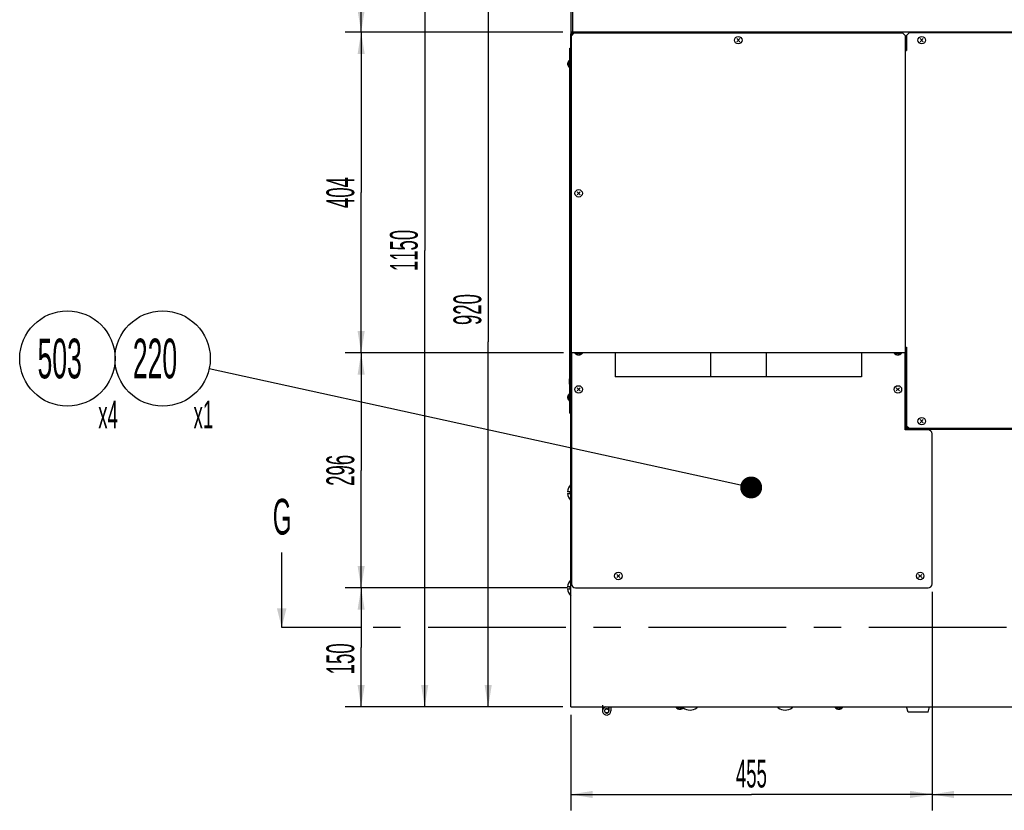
# Model space of a CAD drawing. Header units: millimetres. Extents: x 0 to 12585, y -1 to 8895.
# Tile 36 of 52: x 3121 to 4981, y 5209 to 6703. Entities that reach past the tile are written whole.
import ezdxf

# ---------------------------------------------------------------- set-up
doc = ezdxf.new("R2010")
doc.units = ezdxf.units.MM
doc.header["$LTSCALE"] = 693.825
doc.linetypes.add('CENTER', pattern=[0.6, 0.375, -0.075, 0.075, -0.075])
doc.layers.get('0').update_dxf_attribs({"linetype": 'CONTINUOUS'})
for name, color, linetype in [('02___PRT_ALL_AXES', 7, 'CONTINUOUS'), ('7_ALL_FEATURES', 7, 'CONTINUOUS'), ('ALL_AXIS', 7, 'CONTINUOUS'), ('ALL_COSM_SKETCH', 7, 'CONTINUOUS'), ('DEFAULT_1', 7, 'CENTER')]:
    doc.layers.add(name, color=color, linetype=linetype)
doc.styles.get("Standard").update_dxf_attribs({"font": 'txt', "width": 0.5})
doc.dimstyles.new('DIMSTYLE_1', dxfattribs={"dimtxt": 52.5, "dimasz": 41.4, "dimexe": 2, "dimexo": 1, "dimgap": 0.875, "dimtad": 1, "dimdec": 3, "dimlfac": 0.666667, "dimdsep": 46, "dimtxsty": 'Standard', "dimblk": '_FILLED', "dimblk1": '_FILLED', "dimblk2": '_FILLED', "dimcen": 0.09, "dimadec": 3, "dimazin": 2, "dimtp": 1.2, "dimtm": 1.2, "dimtfac": 1, "dimtdec": 3, "dimtofl": 0, "dimtmove": 0, "dimatfit": 3, "dimldrblk": '_FILLED', "dimfxl": 0, "dimtolj": 1, "dimarcsym": 0})
doc.dimstyles.new('DIMSTYLE_5', dxfattribs={"dimtxt": 52.5, "dimasz": 41.4, "dimexe": 2, "dimexo": 1, "dimgap": 0.875, "dimtad": 1, "dimdec": 3, "dimlfac": 0.666667, "dimdsep": 46, "dimtxsty": 'Standard', "dimblk": '_FILLED', "dimblk1": '_FILLED', "dimblk2": '_FILLED', "dimcen": 0.09, "dimadec": 3, "dimazin": 2, "dimtp": 0.8, "dimtm": 0.8, "dimtfac": 1, "dimtdec": 3, "dimtofl": 0, "dimtmove": 0, "dimatfit": 3, "dimldrblk": '_FILLED', "dimfxl": 0, "dimtolj": 1, "dimarcsym": 0})
doc.dimstyles.new('DIMSTYLE_6', dxfattribs={"dimtxt": 52.5, "dimasz": 41.4, "dimexe": 2, "dimexo": 1, "dimgap": 0.875, "dimtad": 1, "dimdec": 3, "dimlfac": 0.666667, "dimdsep": 46, "dimtxsty": 'Standard', "dimblk": '_FILLED', "dimblk1": '_FILLED', "dimblk2": '_FILLED', "dimcen": 0.09, "dimadec": 3, "dimazin": 2, "dimtp": 0.5, "dimtm": 0.5, "dimtfac": 1, "dimtdec": 3, "dimtofl": 0, "dimtmove": 0, "dimatfit": 3, "dimldrblk": '_FILLED', "dimfxl": 0, "dimtolj": 1, "dimarcsym": 0})
doc.dimstyles.get("Standard").update_dxf_attribs({"dimtxt": 52.5, "dimasz": 41.4, "dimexe": 2, "dimexo": 1, "dimtad": 1, "dimdec": 3, "dimdsep": 46, "dimtxsty": 'Standard', "dimblk": '_FILLED', "dimblk1": '_FILLED', "dimblk2": '_FILLED', "dimcen": 0.09, "dimadec": 3, "dimazin": 2, "dimtol": 1, "dimtp": 0.05, "dimtm": 0.05, "dimtfac": 1, "dimtdec": 3, "dimtofl": 0, "dimtmove": 0, "dimatfit": 3, "dimldrblk": '_FILLED', "dimfxl": 0, "dimtolj": 1, "dimarcsym": 0})

# ---------------------------------------------------------------- blocks, each defined once
blk = doc.blocks.new('_FILLED')
at = {"color": 0, "linetype": 'ByBlock'}
blk.add_solid([(0, 0), (-1, 0.163), (-1, -0.163)], dxfattribs=at)
blk = doc.blocks.new('*D79')
at = {"color": 2, "linetype": 'Continuous'}
for p, q in [((4163.8, 6784.7), (3976.4, 6784.7)), ((4006.4, 6784.7), (4006.4, 6094.7)), ((4006.4, 5404.7), (4006.4, 6094.7)), ((4147.3, 5404.7), (3976.4, 5404.7))]:
    blk.add_line(p, q, dxfattribs=at)
at = {"color": 2, "linetype": 'Continuous', "xscale": 41.4, "yscale": 41.4, "zscale": 41.4}
for p, rotation in [((4006.4, 6784.7), 90), ((4006.4, 5404.7), 270)]:
    blk.add_blockref('_FILLED', p, dxfattribs=dict(at, rotation=rotation))
at = {"color": 2, "linetype": 'Continuous', "insert": (3940.8, 6155.6), "char_height": 52.5, "width": 78.75, "attachment_point": 2, "rotation": 90, "line_spacing_factor": 0.9}
blk.add_mtext('920', dxfattribs=at)
blk = doc.blocks.new('*D81')
at = {"color": 2, "linetype": 'Continuous'}
for p, q in [((4342.3, 7129.7), (3856.4, 7129.7)), ((3886.4, 7129.7), (3886.4, 6267.2)), ((3886.4, 5404.7), (3886.4, 6267.2)), ((4147.3, 5404.7), (3856.4, 5404.7))]:
    blk.add_line(p, q, dxfattribs=at)
at = {"color": 2, "linetype": 'Continuous', "xscale": 41.4, "yscale": 41.4, "zscale": 41.4}
for p, rotation in [((3886.4, 7129.7), 90), ((3886.4, 5404.7), 270)]:
    blk.add_blockref('_FILLED', p, dxfattribs=dict(at, rotation=rotation))
at = {"color": 2, "linetype": 'Continuous', "insert": (3820.8, 6267.2), "char_height": 52.5, "width": 105, "attachment_point": 2, "rotation": 90, "line_spacing_factor": 0.9}
blk.add_mtext('1150', dxfattribs=at)
blk = doc.blocks.new('*D82')
at = {"color": 2, "linetype": 'Continuous'}
for p, q in [((4150.3, 7221.5), (3736.4, 7221.5)), ((3766.4, 7221.5), (3766.4, 6950.6)), ((3766.4, 6679.7), (3766.4, 6950.6)), ((4147.3, 6679.7), (3736.4, 6679.7))]:
    blk.add_line(p, q, dxfattribs=at)
at = {"color": 2, "linetype": 'Continuous', "xscale": 41.4, "yscale": 41.4, "zscale": 41.4}
for p, rotation in [((3766.4, 7221.5), 90), ((3766.4, 6679.7), 270)]:
    blk.add_blockref('_FILLED', p, dxfattribs=dict(at, rotation=rotation))
at = {"color": 2, "linetype": 'Continuous', "insert": (3700.8, 6950.6), "char_height": 52.5, "width": 131.25, "attachment_point": 2, "rotation": 90, "line_spacing_factor": 0.9}
blk.add_mtext('361.2', dxfattribs=at)
blk = doc.blocks.new('*D83')
at = {"color": 2, "linetype": 'Continuous'}
for p, q in [((4147.3, 6679.7), (3736.4, 6679.7)), ((3766.4, 6679.7), (3766.4, 6376.7)), ((3766.4, 6073.7), (3766.4, 6376.7)), ((4148.8, 6073.7), (3736.4, 6073.7))]:
    blk.add_line(p, q, dxfattribs=at)
at = {"color": 2, "linetype": 'Continuous', "xscale": 41.4, "yscale": 41.4, "zscale": 41.4}
for p, rotation in [((3766.4, 6679.7), 90), ((3766.4, 6073.7), 270)]:
    blk.add_blockref('_FILLED', p, dxfattribs=dict(at, rotation=rotation))
at = {"color": 2, "linetype": 'Continuous', "insert": (3700.8, 6376.7), "char_height": 52.5, "width": 78.75, "attachment_point": 2, "rotation": 90, "line_spacing_factor": 0.9}
blk.add_mtext('404', dxfattribs=at)
blk = doc.blocks.new('*D84')
at = {"color": 2, "linetype": 'Continuous'}
for p, q in [((4148.8, 6073.7), (3736.4, 6073.7)), ((3766.4, 6073.7), (3766.4, 5851.7)), ((3766.4, 5629.7), (3766.4, 5851.7)), ((4156.3, 5629.7), (3736.4, 5629.7))]:
    blk.add_line(p, q, dxfattribs=at)
at = {"color": 2, "linetype": 'Continuous', "xscale": 41.4, "yscale": 41.4, "zscale": 41.4}
for p, rotation in [((3766.4, 6073.7), 90), ((3766.4, 5629.7), 270)]:
    blk.add_blockref('_FILLED', p, dxfattribs=dict(at, rotation=rotation))
at = {"color": 2, "linetype": 'Continuous', "insert": (3700.8, 5851.7), "char_height": 52.5, "width": 78.75, "attachment_point": 2, "rotation": 90, "line_spacing_factor": 0.9}
blk.add_mtext('296', dxfattribs=at)
blk = doc.blocks.new('*D85')
at = {"color": 2, "linetype": 'Continuous'}
for p, q in [((4156.3, 5629.7), (3736.4, 5629.7)), ((3766.4, 5629.7), (3766.4, 5517.2)), ((3766.4, 5404.7), (3766.4, 5517.2)), ((4147.3, 5404.7), (3736.4, 5404.7))]:
    blk.add_line(p, q, dxfattribs=at)
at = {"color": 2, "linetype": 'Continuous', "xscale": 41.4, "yscale": 41.4, "zscale": 41.4}
for p, rotation in [((3766.4, 5629.7), 90), ((3766.4, 5404.7), 270)]:
    blk.add_blockref('_FILLED', p, dxfattribs=dict(at, rotation=rotation))
at = {"color": 2, "linetype": 'Continuous', "insert": (3700.8, 5495.6), "char_height": 52.5, "width": 78.75, "attachment_point": 2, "rotation": 90, "line_spacing_factor": 0.9}
blk.add_mtext('150', dxfattribs=at)
blk = doc.blocks.new('*D86')
at = {"color": 2, "linetype": 'Continuous'}
for p, q in [((4844.8, 5622.2), (4844.8, 5209.3)), ((4162.3, 5389.7), (4162.3, 5209.3)), ((4162.3, 5239.3), (4503.6, 5239.3)), ((4844.8, 5239.3), (4503.6, 5239.3))]:
    blk.add_line(p, q, dxfattribs=at)
at = {"color": 2, "linetype": 'Continuous', "xscale": 41.4, "yscale": 41.4, "zscale": 41.4, "rotation": 180}
blk.add_blockref('_FILLED', (4162.3, 5239.3), dxfattribs=at)
at = {"color": 2, "linetype": 'Continuous', "xscale": 41.4, "yscale": 41.4, "zscale": 41.4}
blk.add_blockref('_FILLED', (4844.8, 5239.3), dxfattribs=at)
at = {"color": 2, "linetype": 'Continuous', "insert": (4503.6, 5305), "char_height": 52.5, "width": 78.75, "attachment_point": 2, "line_spacing_factor": 0.9}
blk.add_mtext('455', dxfattribs=at)
blk = doc.blocks.new('*D87')
at = {"color": 2, "linetype": 'Continuous'}
for p, q in [((4844.8, 5622.2), (4844.8, 5209.3)), ((5662.3, 5389.7), (5662.3, 5209.3)), ((4844.8, 5239.3), (5253.6, 5239.3)), ((5662.3, 5239.3), (5253.6, 5239.3))]:
    blk.add_line(p, q, dxfattribs=at)
at = {"color": 2, "linetype": 'Continuous', "xscale": 41.4, "yscale": 41.4, "zscale": 41.4, "rotation": 180}
blk.add_blockref('_FILLED', (4844.8, 5239.3), dxfattribs=at)
at = {"color": 2, "linetype": 'Continuous', "xscale": 41.4, "yscale": 41.4, "zscale": 41.4}
blk.add_blockref('_FILLED', (5662.3, 5239.3), dxfattribs=at)
at = {"color": 2, "linetype": 'Continuous', "insert": (5253.6, 5305), "char_height": 52.5, "width": 78.75, "attachment_point": 2, "line_spacing_factor": 0.9}
blk.add_mtext('545', dxfattribs=at)
blk = doc.blocks.new('BOM BALLOON 113_BL38', base_point=(3401.8, 6042))
at = {"color": 2, "linetype": 'Continuous'}
blk.add_circle((3391.4, 6063.1), 90, dxfattribs=at)
at = {"color": 2, "linetype": 'Continuous', "width": 0.5}
for s, height, p in [('220', 75, (3335.1, 6025.6)), ('x1', 52.5, (3449.8, 5930.9))]:
    blk.add_text(s, height=height, dxfattribs=at).set_placement(p)
blk = doc.blocks.new('BOM BALLOON 208_BL78', base_point=(3221.8, 6042))
at = {"color": 2, "linetype": 'Continuous'}
blk.add_circle((3211.4, 6063.1), 90, dxfattribs=at)
at = {"color": 2, "linetype": 'Continuous', "width": 0.5}
for s, height, p in [('503', 75, (3155.1, 6025.6)), ('x4', 52.5, (3269.8, 5930.9))]:
    blk.add_text(s, height=height, dxfattribs=at).set_placement(p)
blk = doc.blocks.new('XSEC_FILLED')
at = {"color": 0, "linetype": 'ByBlock'}
blk.add_solid([(0, 0), (-1, 0.25), (-1, -0.25)], dxfattribs=at)

msp = doc.modelspace()

# ---------------------------------------------------------------- linework, layer by layer
at = {"color": 3, "linetype": 'Continuous'}
for p, q in [((4162.3107, 7201.2642), (4162.3107, 6679.7142)), ((4222.3107, 5404.7142), (4222.3107, 5397.2142)), ((4238.0607, 5404.7142), (4238.0607, 5397.2142))]:
    msp.add_line(p, q, dxfattribs=at)
at = {"color": 7, "linetype": 'Continuous'}
for p, q in [((4165.7607, 7201.2642), (4165.7607, 6679.7142)), ((4159.4857, 6022.2637), (4159.4873, 6022.2751)), ((4160.8107, 5811.4392), (4156.3793, 5811.4392)), ((4156.3793, 5807.9892), (4160.8107, 5807.9892)), ((4160.8107, 5811.4392), (4160.8107, 5807.9892)), ((4160.8107, 5631.4392), (4156.3793, 5631.4392)), ((4156.3793, 5627.9892), (4160.8107, 5627.9892)), ((4160.8107, 5631.4392), (4160.8107, 5627.9892)), ((4226.0607, 5404.7142), (4226.0607, 5403.916)), ((4234.3107, 5403.9224), (4232.3465, 5400.728)), ((4234.3107, 5404.7142), (4234.3107, 5397.2142)), ((4337.0607, 5404.1142), (4337.0607, 5404.7142)), ((4700.0607, 5404.1142), (4337.0607, 5404.1142)), ((4338.5607, 5404.1142), (4338.5607, 5404.7142)), ((4400.4456, 5403.2142), (4400.5584, 5403.2142)), ((4554.0631, 5403.2142), (4554.1759, 5403.2142)), ((4580.4456, 5403.2142), (4580.5584, 5403.2142)), ((4698.5607, 5404.1142), (4698.5607, 5404.7142)), ((4700.0607, 5404.1142), (4700.0607, 5404.7142)), ((4844.8107, 5404.7142), (4844.8107, 5404.2642)), ((4979.8107, 5404.2642), (4844.8107, 5404.2642)), ((4979.8107, 5404.7142), (4979.8107, 5404.2642))]:
    msp.add_line(p, q, dxfattribs=at)
for centre, radius, start, end in [((4182.5536, 6020.2899), 23.2947, 161.176343, 175.088579), ((4182.6321, 6018.9919), 23.3766, 161.1845973, 171.9262158), ((4182.128, 6020.3511), 22.8656, 175.1499471, 181.5960637), ((4182.128, 6019.0774), 22.8656, 178.4039363, 184.8500529), ((4182.1808, 6019.0719), 22.9184, 171.994467, 178.3938627), ((4230.1857, 5397.2142), 4.125, 58.4118645, 360), ((4387.3107, 5420.4642), 21.6815, 234.5580536, 307.2871244), ((4567.3107, 5420.4642), 21.6815, 232.7128756, 307.2871244)]:
    msp.add_arc(centre, radius, start, end, dxfattribs=at)
at = {"color": 3, "linetype": 'Continuous'}
msp.add_arc((4230.1857, 5397.2142), 7.875, 107.3360802, 360, dxfattribs=at)
at = {"layer": '02___PRT_ALL_AXES', "color": 7, "linetype": 'Continuous'}
msp.add_circle((4230.1857, 5397.2142), 3.75, dxfattribs=at)
for centre, radius, start, end in [((4178.0607, 5809.7142), 21.75, 136.397181, 175.4500532), ((4178.0607, 5809.7142), 21.75, 184.5499468, 223.602819), ((4178.0607, 5629.7142), 21.75, 136.397181, 175.4500532), ((4178.0607, 5629.7142), 21.75, 184.5499468, 223.602819), ((4230.1857, 5397.2142), 7.5, 56.6103571, 58.4118645), ((4387.3107, 5420.4642), 21.75, 307.5235132, 311.1710967), ((4567.3107, 5420.4642), 21.75, 228.8289033, 232.4764868), ((4567.3107, 5420.4642), 21.75, 307.5235132, 311.1710967)]:
    msp.add_arc(centre, radius, start, end, dxfattribs=at)
at = {"layer": '7_ALL_FEATURES', "color": 7, "linetype": 'Continuous'}
for p, q in [((4162.3107, 6679.7142), (4162.3107, 6676.7142)), ((4165.3107, 6679.7142), (4162.3107, 6679.7142)), ((4723.3107, 6679.7142), (4717.3107, 6679.7142)), ((4160.5107, 5959.7142), (4160.5107, 6649.7142)), ((4160.5107, 6649.7142), (4162.3107, 6649.7142)), ((4160.5107, 6645.2142), (4162.3107, 6645.2142)), ((4163.8107, 6073.7142), (4163.8107, 5637.2142)), ((4246.3107, 6073.7142), (4246.3107, 6028.7142)), ((4426.3107, 6073.7142), (4426.3107, 6028.7142)), ((4531.3107, 6073.7142), (4531.3107, 6028.7142)), ((4711.3107, 6073.7142), (4711.3107, 6028.7142)), ((4795.3107, 6079.7142), (4793.8107, 6079.7142)), ((4793.8107, 5928.2142), (4793.8107, 6073.7142)), ((4711.3107, 6028.7142), (4246.3107, 6028.7142)), ((4160.5107, 5964.2142), (4162.3107, 5964.2142)), ((4160.5107, 5959.7142), (4162.3107, 5959.7142)), ((4162.3107, 5404.7142), (4162.3107, 5932.7142)), ((4162.3107, 5929.7142), (4163.8107, 5929.7142)), ((4793.8107, 5929.7142), (4798.3107, 5929.7142)), ((4837.3107, 5928.2142), (4793.8107, 5928.2142)), ((4844.8107, 5637.2142), (4844.8107, 5920.7142)), ((4171.3107, 5629.7142), (4837.3107, 5629.7142)), ((4162.3107, 5404.7142), (5662.3107, 5404.7142)), ((4222.3107, 5408.1642), (4222.3107, 5404.7142)), ((4799.8107, 5395.1142), (4796.8107, 5404.7142)), ((4837.3107, 5395.1142), (4799.8107, 5395.1142)), ((4837.3107, 5395.1142), (4840.3107, 5404.7142))]:
    msp.add_line(p, q, dxfattribs=at)
at = {"layer": '7_ALL_FEATURES', "color": 3, "linetype": 'Continuous'}
for p, q in [((4168.3107, 6678.2142), (4163.8107, 6673.7142)), ((4165.3107, 6679.7142), (4165.3107, 6676.7142)), ((4717.3107, 6679.7142), (4165.3107, 6679.7142)), ((4168.3107, 6678.2142), (4789.3107, 6678.2142)), ((4717.3107, 6678.2142), (4717.3107, 6679.7142)), ((4723.3107, 6679.7142), (4723.3107, 6678.2142)), ((5659.3107, 6679.7142), (4723.3107, 6679.7142)), ((4793.8107, 6673.7142), (4789.3107, 6678.2142)), ((4801.3107, 6678.2142), (4796.8107, 6673.7142)), ((5656.3107, 6678.2142), (4801.3107, 6678.2142)), ((4162.3107, 5932.7142), (4162.3107, 6676.7142)), ((4162.3107, 6676.7142), (4165.3107, 6676.7142)), ((4163.8107, 6073.7142), (4163.8107, 6673.7142)), ((4165.3107, 6676.7142), (4166.0607, 6675.9642)), ((4793.8107, 6673.7142), (4793.8107, 6073.7142)), ((4796.8107, 6673.7142), (4796.8107, 6645.2142)), ((4793.8107, 6649.7142), (4796.8107, 6649.7142)), ((4793.8107, 6645.2142), (4796.8107, 6645.2142)), ((4793.8107, 6084.2142), (4796.8107, 6084.2142)), ((4796.8107, 6084.2142), (4796.8107, 5935.7142)), ((4163.8107, 6079.7142), (4162.3107, 6079.7142)), ((4793.8107, 6073.7142), (4163.8107, 6073.7142)), ((4796.8107, 6076.7142), (4793.8107, 6076.7142)), ((4795.3107, 6076.7142), (4795.3107, 5932.7142)), ((4796.8107, 5935.7142), (4801.3107, 5931.2142)), ((4799.0607, 5933.4642), (4798.3107, 5932.7142)), ((4163.8107, 5932.7142), (4162.3107, 5932.7142)), ((4793.8107, 5932.7142), (4798.3107, 5932.7142)), ((4798.3107, 5932.7142), (4798.3107, 5929.7142)), ((4798.3107, 5929.7142), (5659.3107, 5929.7142)), ((4801.3107, 5931.2142), (5656.3107, 5931.2142))]:
    msp.add_line(p, q, dxfattribs=at)
for centre, start, end in [((4165.3107, 6676.7142), 90, 180), ((4717.3107, 6676.7142), 30.5988931, 90), ((4723.3107, 6676.7142), 90, 149.4011069), ((4165.3107, 6079.7142), 180, 239.4011069), ((4165.3107, 5932.7142), 180, 239.4011069), ((4798.3107, 5932.7142), 180, 270)]:
    msp.add_arc(centre, 3, start, end, dxfattribs=at)
at = {"layer": '7_ALL_FEATURES', "color": 7, "linetype": 'Continuous'}
for centre, radius, start, end in [((4795.3107, 6076.7142), 3, 59.4011069, 90), ((4837.3107, 5920.7142), 7.5, 0, 90), ((4171.3107, 5637.2142), 7.5, 180, 270), ((4837.3107, 5637.2142), 7.5, 270, 360)]:
    msp.add_arc(centre, radius, start, end, dxfattribs=at)
at = {"layer": 'ALL_AXIS', "color": 7, "linetype": 'Continuous'}
for p, q in [((4160.0781, 6612.6642), (4160.0781, 6626.7642)), ((4160.0781, 6626.7642), (4160.5107, 6626.7642)), ((4160.0781, 6612.6642), (4160.5107, 6612.6642)), ((4170.2607, 6073.2815), (4170.2607, 6073.7142)), ((4170.2607, 6073.2815), (4184.3607, 6073.2815)), ((4184.3607, 6073.2815), (4184.3607, 6073.7142)), ((4773.2607, 6073.2815), (4773.2607, 6073.7142)), ((4773.2607, 6073.2815), (4787.3607, 6073.2815)), ((4787.3607, 6073.2815), (4787.3607, 6073.7142)), ((4160.0781, 5982.6642), (4160.0781, 5996.7642)), ((4160.0781, 5996.7642), (4160.5107, 5996.7642)), ((4160.0781, 5982.6642), (4160.5107, 5982.6642)), ((4361.5107, 5403.6815), (4361.5107, 5404.1142)), ((4361.5107, 5403.6815), (4375.6107, 5403.6815)), ((4375.6107, 5403.6815), (4375.6107, 5404.1142)), ((4661.5107, 5403.6815), (4661.5107, 5404.1142)), ((4661.5107, 5403.6815), (4675.6107, 5403.6815)), ((4675.6107, 5403.6815), (4675.6107, 5404.1142))]:
    msp.add_line(p, q, dxfattribs=at)
for centre in [(4478.8107, 6664.7142), (4825.3107, 6664.7142), (4177.3107, 6375.2142), (4177.3107, 6004.7142), (4780.3107, 6004.7142), (4825.3107, 5944.7142), (4252.3107, 5652.2142), (4822.3107, 5652.2142)]:
    msp.add_circle(centre, 7.05, dxfattribs=at)
for centre, radius, start, end in [((4165.9107, 6619.7142), 9.15, 129.6019271, 230.3980729), ((4177.3107, 6079.1142), 9.15, 219.6019271, 320.3980729), ((4780.3107, 6079.1142), 9.15, 219.6019271, 320.3980729), ((4189.7045, 6019.7142), 30.4688, 163.5960921, 175.1394914), ((4189.7045, 6019.7142), 30.4688, 184.8605086, 196.4039079), ((4165.9107, 5989.7142), 9.15, 129.6019271, 230.3980729), ((4368.5607, 5409.5142), 9.15, 219.6019271, 320.3980729), ((4668.5607, 5409.5142), 9.15, 219.6019271, 320.3980729)]:
    msp.add_arc(centre, radius, start, end, dxfattribs=at)
at = {"layer": 'ALL_COSM_SKETCH', "color": 7, "linetype": 'Continuous'}
for p, q in [((4475.8197, 6661.7232), (4481.8018, 6667.7053)), ((4481.8018, 6661.7232), (4475.8197, 6667.7053)), ((4822.3197, 6661.7232), (4828.3018, 6667.7053)), ((4828.3018, 6661.7232), (4822.3197, 6667.7053)), ((4174.3197, 6372.2232), (4180.3018, 6378.2053)), ((4180.3018, 6372.2232), (4174.3197, 6378.2053)), ((4180.3018, 6001.7232), (4174.3197, 6007.7053)), ((4174.3197, 6001.7232), (4180.3018, 6007.7053)), ((4783.3018, 6001.7232), (4777.3197, 6007.7053)), ((4777.3197, 6001.7232), (4783.3018, 6007.7053)), ((4828.3018, 5941.7232), (4822.3197, 5947.7053)), ((4822.3197, 5941.7232), (4828.3018, 5947.7053)), ((4255.3018, 5649.2232), (4249.3197, 5655.2053)), ((4249.3197, 5649.2232), (4255.3018, 5655.2053)), ((4825.3018, 5649.2232), (4819.3197, 5655.2053)), ((4819.3197, 5649.2232), (4825.3018, 5655.2053))]:
    msp.add_line(p, q, dxfattribs=at)
for points, knots in [([(4156.8713, 6620.7169), (4156.8821, 6620.7586), (4156.9037, 6620.8418), (4156.931, 6620.9461), (4156.9495, 6621.0187), (4156.9611, 6621.0608), (4156.9769, 6621.1051), (4156.9951, 6621.1598), (4157.0176, 6621.2257), (4157.0399, 6621.2917), (4157.0588, 6621.3462), (4157.0733, 6621.3908), (4157.09, 6621.432), (4157.1202, 6621.5026), (4157.1545, 6621.584), (4157.1842, 6621.6549), (4157.2017, 6621.6956), (4157.2133, 6621.7255), (4157.2307, 6621.758), (4157.2519, 6621.8003), (4157.2898, 6621.8748), (4157.3329, 6621.9596), (4157.3704, 6622.0345), (4157.3923, 6622.0763), (4157.4158, 6622.1146), (4157.4447, 6622.1637), (4157.4796, 6622.2222), (4157.5143, 6622.2807), (4157.5437, 6622.3297), (4157.566, 6622.3683), (4157.5863, 6622.3987), (4157.6076, 6622.4294), (4157.6496, 6622.4907), (4157.7129, 6622.5827), (4157.7691, 6622.6644), (4157.7972, 6622.7053)], [0, 0, 0, 0, 0.0625, 0.125, 0.15625, 0.171875, 0.1875, 0.21875, 0.25, 0.28125, 0.3125, 0.328125, 0.34375, 0.375, 0.4375, 0.46875, 0.484375, 0.5, 0.515625, 0.53125, 0.5625, 0.625, 0.65625, 0.671875, 0.6875, 0.71875, 0.75, 0.78125, 0.8125, 0.828125, 0.84375, 0.859375, 0.875, 0.9375, 1, 1, 1, 1]), ([(4156.7607, 6619.7142), (4156.7614, 6619.7537), (4156.7623, 6619.813), (4156.7641, 6619.892), (4156.7671, 6619.9414), (4156.7691, 6619.9808), (4156.7705, 6620.0058), (4156.7713, 6620.025), (4156.7731, 6620.047), (4156.7767, 6620.0867), (4156.7807, 6620.1319), (4156.7848, 6620.1765), (4156.7875, 6620.2118), (4156.7915, 6620.2398), (4156.7964, 6620.2796), (4156.8014, 6620.319), (4156.8056, 6620.3531), (4156.8084, 6620.3733), (4156.8123, 6620.3963), (4156.8167, 6620.4241), (4156.8241, 6620.469), (4156.8314, 6620.5141), (4156.8389, 6620.5584), (4156.8522, 6620.6213), (4156.8627, 6620.6746), (4156.8713, 6620.7169)], [0, 0, 0, 0, 0.125, 0.1875, 0.25, 0.28125, 0.3125, 0.328125, 0.34375, 0.375, 0.4375, 0.46875, 0.5, 0.53125, 0.5625, 0.625, 0.65625, 0.671875, 0.6875, 0.71875, 0.75, 0.8125, 0.84375, 0.875, 1, 1, 1, 1]), ([(4156.8713, 6618.7115), (4156.8633, 6618.7506), (4156.8511, 6618.8093), (4156.8357, 6618.8875), (4156.8278, 6618.9367), (4156.8211, 6618.9758), (4156.817, 6619.0006), (4156.8136, 6619.0197), (4156.8106, 6619.0416), (4156.8054, 6619.0813), (4156.7994, 6619.1263), (4156.7937, 6619.1708), (4156.7887, 6619.206), (4156.7865, 6619.2341), (4156.7826, 6619.274), (4156.779, 6619.3134), (4156.7756, 6619.3476), (4156.7739, 6619.3679), (4156.7727, 6619.391), (4156.771, 6619.4189), (4156.7685, 6619.4641), (4156.7657, 6619.5094), (4156.7635, 6619.5541), (4156.7628, 6619.6176), (4156.7615, 6619.6714), (4156.7607, 6619.7142)], [0, 0, 0, 0, 0.125, 0.1875, 0.25, 0.28125, 0.3125, 0.328125, 0.34375, 0.375, 0.4375, 0.46875, 0.5, 0.53125, 0.5625, 0.625, 0.65625, 0.671875, 0.6875, 0.71875, 0.75, 0.8125, 0.84375, 0.875, 1, 1, 1, 1]), ([(4157.7972, 6616.7232), (4157.7709, 6616.7612), (4157.7183, 6616.8372), (4157.6527, 6616.9326), (4157.6066, 6616.9987), (4157.5805, 6617.0375), (4157.5559, 6617.0798), (4157.5247, 6617.1314), (4157.4874, 6617.1939), (4157.4499, 6617.2563), (4157.4193, 6617.3081), (4157.3935, 6617.3501), (4157.3723, 6617.3903), (4157.3373, 6617.4597), (4157.2964, 6617.5396), (4157.2608, 6617.6091), (4157.2406, 6617.6492), (4157.2249, 6617.6782), (4157.2116, 6617.7115), (4157.193, 6617.7545), (4157.1609, 6617.8304), (4157.1243, 6617.9166), (4157.0916, 6617.9926), (4157.0741, 6618.0354), (4157.0608, 6618.0762), (4157.0427, 6618.1278), (4157.0217, 6618.1895), (4157.0004, 6618.2511), (4156.983, 6618.3029), (4156.9684, 6618.3433), (4156.9562, 6618.3873), (4156.936, 6618.466), (4156.9065, 6618.5774), (4156.883, 6618.6668), (4156.8713, 6618.7115)], [0, 0, 0, 0, 0.0625, 0.125, 0.15625, 0.171875, 0.1875, 0.21875, 0.25, 0.28125, 0.3125, 0.328125, 0.34375, 0.375, 0.4375, 0.46875, 0.484375, 0.5, 0.515625, 0.53125, 0.5625, 0.625, 0.65625, 0.671875, 0.6875, 0.71875, 0.75, 0.78125, 0.8125, 0.828125, 0.84375, 0.875, 0.9375, 1, 1, 1, 1]), ([(4174.3197, 6071.0007), (4174.3577, 6070.9744), (4174.4338, 6070.9218), (4174.5291, 6070.8562), (4174.5953, 6070.81), (4174.634, 6070.784), (4174.6763, 6070.7594), (4174.7279, 6070.7281), (4174.7904, 6070.6909), (4174.8528, 6070.6534), (4174.9047, 6070.6227), (4174.9466, 6070.5969), (4174.9868, 6070.5757), (4175.0563, 6070.5407), (4175.1361, 6070.4999), (4175.2056, 6070.4642), (4175.2457, 6070.4441), (4175.2747, 6070.4283), (4175.3081, 6070.4151), (4175.351, 6070.3965), (4175.4269, 6070.3644), (4175.5132, 6070.3278), (4175.5891, 6070.2951), (4175.632, 6070.2775), (4175.6727, 6070.2643), (4175.7243, 6070.2462), (4175.786, 6070.2252), (4175.8477, 6070.2039), (4175.8994, 6070.1865), (4175.9399, 6070.1719), (4175.9839, 6070.1597), (4176.0625, 6070.1395), (4176.1739, 6070.1099), (4176.2634, 6070.0865), (4176.308, 6070.0748)], [0, 0, 0, 0, 0.0625, 0.125, 0.15625, 0.171875, 0.1875, 0.21875, 0.25, 0.28125, 0.3125, 0.328125, 0.34375, 0.375, 0.4375, 0.46875, 0.484375, 0.5, 0.515625, 0.53125, 0.5625, 0.625, 0.65625, 0.671875, 0.6875, 0.71875, 0.75, 0.78125, 0.8125, 0.828125, 0.84375, 0.875, 0.9375, 1, 1, 1, 1]), ([(4176.308, 6070.0748), (4176.3471, 6070.0668), (4176.4058, 6070.0546), (4176.4841, 6070.0391), (4176.5332, 6070.0313), (4176.5723, 6070.0246), (4176.5971, 6070.0205), (4176.6162, 6070.0171), (4176.6381, 6070.014), (4176.6778, 6070.0089), (4176.7228, 6070.0029), (4176.7673, 6069.9972), (4176.8026, 6069.9921), (4176.8306, 6069.99), (4176.8705, 6069.986), (4176.9099, 6069.9824), (4176.9441, 6069.9791), (4176.9644, 6069.9773), (4176.9875, 6069.9762), (4177.0155, 6069.9745), (4177.0607, 6069.972), (4177.1059, 6069.9692), (4177.1506, 6069.967), (4177.2141, 6069.9663), (4177.268, 6069.965), (4177.3107, 6069.9642)], [0, 0, 0, 0, 0.125, 0.1875, 0.25, 0.28125, 0.3125, 0.328125, 0.34375, 0.375, 0.4375, 0.46875, 0.5, 0.53125, 0.5625, 0.625, 0.65625, 0.671875, 0.6875, 0.71875, 0.75, 0.8125, 0.84375, 0.875, 1, 1, 1, 1]), ([(4178.3135, 6070.0748), (4178.2743, 6070.0668), (4178.2157, 6070.0546), (4178.1374, 6070.0391), (4178.0883, 6070.0313), (4178.0491, 6070.0246), (4178.0243, 6070.0205), (4178.0053, 6070.0171), (4177.9834, 6070.014), (4177.9437, 6070.0089), (4177.8987, 6070.0029), (4177.8542, 6069.9972), (4177.8189, 6069.9921), (4177.7909, 6069.99), (4177.751, 6069.986), (4177.7116, 6069.9824), (4177.6774, 6069.9791), (4177.6571, 6069.9773), (4177.634, 6069.9762), (4177.606, 6069.9745), (4177.5608, 6069.972), (4177.5155, 6069.9692), (4177.4709, 6069.967), (4177.4074, 6069.9663), (4177.3535, 6069.965), (4177.3107, 6069.9642)], [0, 0, 0, 0, 0.125, 0.1875, 0.25, 0.28125, 0.3125, 0.328125, 0.34375, 0.375, 0.4375, 0.46875, 0.5, 0.53125, 0.5625, 0.625, 0.65625, 0.671875, 0.6875, 0.71875, 0.75, 0.8125, 0.84375, 0.875, 1, 1, 1, 1]), ([(4180.3018, 6071.0007), (4180.2638, 6070.9744), (4180.1877, 6070.9218), (4180.0924, 6070.8562), (4180.0262, 6070.81), (4179.9875, 6070.784), (4179.9452, 6070.7594), (4179.8935, 6070.7281), (4179.8311, 6070.6909), (4179.7686, 6070.6534), (4179.7168, 6070.6227), (4179.6749, 6070.5969), (4179.6347, 6070.5757), (4179.5652, 6070.5407), (4179.4854, 6070.4999), (4179.4159, 6070.4642), (4179.3757, 6070.4441), (4179.3468, 6070.4283), (4179.3134, 6070.4151), (4179.2705, 6070.3965), (4179.1946, 6070.3644), (4179.1083, 6070.3278), (4179.0324, 6070.2951), (4178.9895, 6070.2775), (4178.9488, 6070.2643), (4178.8971, 6070.2462), (4178.8355, 6070.2252), (4178.7738, 6070.2039), (4178.7221, 6070.1865), (4178.6816, 6070.1719), (4178.6376, 6070.1597), (4178.559, 6070.1395), (4178.4476, 6070.1099), (4178.3581, 6070.0865), (4178.3135, 6070.0748)], [0, 0, 0, 0, 0.0625, 0.125, 0.15625, 0.171875, 0.1875, 0.21875, 0.25, 0.28125, 0.3125, 0.328125, 0.34375, 0.375, 0.4375, 0.46875, 0.484375, 0.5, 0.515625, 0.53125, 0.5625, 0.625, 0.65625, 0.671875, 0.6875, 0.71875, 0.75, 0.78125, 0.8125, 0.828125, 0.84375, 0.875, 0.9375, 1, 1, 1, 1]), ([(4777.3197, 6071.0007), (4777.3577, 6070.9744), (4777.4338, 6070.9218), (4777.5291, 6070.8562), (4777.5953, 6070.81), (4777.634, 6070.784), (4777.6763, 6070.7594), (4777.7279, 6070.7281), (4777.7904, 6070.6909), (4777.8528, 6070.6534), (4777.9047, 6070.6227), (4777.9466, 6070.5969), (4777.9868, 6070.5757), (4778.0563, 6070.5407), (4778.1361, 6070.4999), (4778.2056, 6070.4642), (4778.2457, 6070.4441), (4778.2747, 6070.4283), (4778.3081, 6070.4151), (4778.351, 6070.3965), (4778.4269, 6070.3644), (4778.5132, 6070.3278), (4778.5891, 6070.2951), (4778.632, 6070.2775), (4778.6727, 6070.2643), (4778.7243, 6070.2462), (4778.786, 6070.2252), (4778.8477, 6070.2039), (4778.8994, 6070.1865), (4778.9399, 6070.1719), (4778.9839, 6070.1597), (4779.0625, 6070.1395), (4779.1739, 6070.1099), (4779.2634, 6070.0865), (4779.308, 6070.0748)], [0, 0, 0, 0, 0.0625, 0.125, 0.15625, 0.171875, 0.1875, 0.21875, 0.25, 0.28125, 0.3125, 0.328125, 0.34375, 0.375, 0.4375, 0.46875, 0.484375, 0.5, 0.515625, 0.53125, 0.5625, 0.625, 0.65625, 0.671875, 0.6875, 0.71875, 0.75, 0.78125, 0.8125, 0.828125, 0.84375, 0.875, 0.9375, 1, 1, 1, 1]), ([(4779.308, 6070.0748), (4779.3471, 6070.0668), (4779.4058, 6070.0546), (4779.4841, 6070.0391), (4779.5332, 6070.0313), (4779.5723, 6070.0246), (4779.5971, 6070.0205), (4779.6162, 6070.0171), (4779.6381, 6070.014), (4779.6778, 6070.0089), (4779.7228, 6070.0029), (4779.7673, 6069.9972), (4779.8026, 6069.9921), (4779.8306, 6069.99), (4779.8705, 6069.986), (4779.9099, 6069.9824), (4779.9441, 6069.9791), (4779.9644, 6069.9773), (4779.9875, 6069.9762), (4780.0155, 6069.9745), (4780.0607, 6069.972), (4780.1059, 6069.9692), (4780.1506, 6069.967), (4780.2141, 6069.9663), (4780.268, 6069.965), (4780.3107, 6069.9642)], [0, 0, 0, 0, 0.125, 0.1875, 0.25, 0.28125, 0.3125, 0.328125, 0.34375, 0.375, 0.4375, 0.46875, 0.5, 0.53125, 0.5625, 0.625, 0.65625, 0.671875, 0.6875, 0.71875, 0.75, 0.8125, 0.84375, 0.875, 1, 1, 1, 1]), ([(4781.3135, 6070.0748), (4781.2743, 6070.0668), (4781.2157, 6070.0546), (4781.1374, 6070.0391), (4781.0883, 6070.0313), (4781.0491, 6070.0246), (4781.0243, 6070.0205), (4781.0053, 6070.0171), (4780.9834, 6070.014), (4780.9437, 6070.0089), (4780.8987, 6070.0029), (4780.8542, 6069.9972), (4780.8189, 6069.9921), (4780.7909, 6069.99), (4780.751, 6069.986), (4780.7116, 6069.9824), (4780.6774, 6069.9791), (4780.6571, 6069.9773), (4780.634, 6069.9762), (4780.606, 6069.9745), (4780.5608, 6069.972), (4780.5155, 6069.9692), (4780.4709, 6069.967), (4780.4074, 6069.9663), (4780.3535, 6069.965), (4780.3107, 6069.9642)], [0, 0, 0, 0, 0.125, 0.1875, 0.25, 0.28125, 0.3125, 0.328125, 0.34375, 0.375, 0.4375, 0.46875, 0.5, 0.53125, 0.5625, 0.625, 0.65625, 0.671875, 0.6875, 0.71875, 0.75, 0.8125, 0.84375, 0.875, 1, 1, 1, 1]), ([(4783.3018, 6071.0007), (4783.2638, 6070.9744), (4783.1877, 6070.9218), (4783.0924, 6070.8562), (4783.0262, 6070.81), (4782.9875, 6070.784), (4782.9452, 6070.7594), (4782.8935, 6070.7281), (4782.8311, 6070.6909), (4782.7686, 6070.6534), (4782.7168, 6070.6227), (4782.6749, 6070.5969), (4782.6347, 6070.5757), (4782.5652, 6070.5407), (4782.4854, 6070.4999), (4782.4159, 6070.4642), (4782.3757, 6070.4441), (4782.3468, 6070.4283), (4782.3134, 6070.4151), (4782.2705, 6070.3965), (4782.1946, 6070.3644), (4782.1083, 6070.3278), (4782.0324, 6070.2951), (4781.9895, 6070.2775), (4781.9488, 6070.2643), (4781.8971, 6070.2462), (4781.8355, 6070.2252), (4781.7738, 6070.2039), (4781.7221, 6070.1865), (4781.6816, 6070.1719), (4781.6376, 6070.1597), (4781.559, 6070.1395), (4781.4476, 6070.1099), (4781.3581, 6070.0865), (4781.3135, 6070.0748)], [0, 0, 0, 0, 0.0625, 0.125, 0.15625, 0.171875, 0.1875, 0.21875, 0.25, 0.28125, 0.3125, 0.328125, 0.34375, 0.375, 0.4375, 0.46875, 0.484375, 0.5, 0.515625, 0.53125, 0.5625, 0.625, 0.65625, 0.671875, 0.6875, 0.71875, 0.75, 0.78125, 0.8125, 0.828125, 0.84375, 0.875, 0.9375, 1, 1, 1, 1]), ([(4156.7607, 5989.7142), (4156.7614, 5989.7537), (4156.7623, 5989.813), (4156.7641, 5989.892), (4156.7671, 5989.9414), (4156.7691, 5989.9808), (4156.7705, 5990.0058), (4156.7713, 5990.025), (4156.7731, 5990.047), (4156.7767, 5990.0867), (4156.7807, 5990.1319), (4156.7848, 5990.1765), (4156.7875, 5990.2118), (4156.7915, 5990.2398), (4156.7964, 5990.2796), (4156.8014, 5990.319), (4156.8056, 5990.3531), (4156.8084, 5990.3733), (4156.8123, 5990.3963), (4156.8167, 5990.4241), (4156.8241, 5990.469), (4156.8314, 5990.5141), (4156.8389, 5990.5584), (4156.8522, 5990.6213), (4156.8627, 5990.6746), (4156.8713, 5990.7169)], [0, 0, 0, 0, 0.125, 0.1875, 0.25, 0.28125, 0.3125, 0.328125, 0.34375, 0.375, 0.4375, 0.46875, 0.5, 0.53125, 0.5625, 0.625, 0.65625, 0.671875, 0.6875, 0.71875, 0.75, 0.8125, 0.84375, 0.875, 1, 1, 1, 1]), ([(4156.8713, 5988.7115), (4156.8633, 5988.7506), (4156.8511, 5988.8093), (4156.8357, 5988.8875), (4156.8278, 5988.9367), (4156.8211, 5988.9758), (4156.817, 5989.0006), (4156.8136, 5989.0197), (4156.8106, 5989.0416), (4156.8054, 5989.0813), (4156.7994, 5989.1263), (4156.7937, 5989.1708), (4156.7887, 5989.206), (4156.7865, 5989.2341), (4156.7826, 5989.274), (4156.779, 5989.3134), (4156.7756, 5989.3476), (4156.7739, 5989.3679), (4156.7727, 5989.391), (4156.771, 5989.4189), (4156.7685, 5989.4641), (4156.7657, 5989.5094), (4156.7635, 5989.5541), (4156.7628, 5989.6176), (4156.7615, 5989.6714), (4156.7607, 5989.7142)], [0, 0, 0, 0, 0.125, 0.1875, 0.25, 0.28125, 0.3125, 0.328125, 0.34375, 0.375, 0.4375, 0.46875, 0.5, 0.53125, 0.5625, 0.625, 0.65625, 0.671875, 0.6875, 0.71875, 0.75, 0.8125, 0.84375, 0.875, 1, 1, 1, 1]), ([(4156.8713, 5990.7169), (4156.8821, 5990.7586), (4156.9037, 5990.8418), (4156.931, 5990.9461), (4156.9495, 5991.0187), (4156.9611, 5991.0608), (4156.9769, 5991.1051), (4156.9951, 5991.1598), (4157.0176, 5991.2257), (4157.0399, 5991.2917), (4157.0588, 5991.3462), (4157.0733, 5991.3908), (4157.09, 5991.432), (4157.1202, 5991.5026), (4157.1545, 5991.584), (4157.1842, 5991.6549), (4157.2017, 5991.6956), (4157.2133, 5991.7255), (4157.2307, 5991.758), (4157.2519, 5991.8003), (4157.2898, 5991.8748), (4157.3329, 5991.9596), (4157.3704, 5992.0345), (4157.3923, 5992.0763), (4157.4158, 5992.1146), (4157.4447, 5992.1637), (4157.4796, 5992.2222), (4157.5143, 5992.2807), (4157.5437, 5992.3297), (4157.566, 5992.3683), (4157.5863, 5992.3987), (4157.6076, 5992.4294), (4157.6496, 5992.4907), (4157.7129, 5992.5827), (4157.7691, 5992.6644), (4157.7972, 5992.7053)], [0, 0, 0, 0, 0.0625, 0.125, 0.15625, 0.171875, 0.1875, 0.21875, 0.25, 0.28125, 0.3125, 0.328125, 0.34375, 0.375, 0.4375, 0.46875, 0.484375, 0.5, 0.515625, 0.53125, 0.5625, 0.625, 0.65625, 0.671875, 0.6875, 0.71875, 0.75, 0.78125, 0.8125, 0.828125, 0.84375, 0.859375, 0.875, 0.9375, 1, 1, 1, 1]), ([(4157.7972, 5986.7232), (4157.7709, 5986.7612), (4157.7183, 5986.8372), (4157.6527, 5986.9326), (4157.6066, 5986.9987), (4157.5805, 5987.0375), (4157.5559, 5987.0798), (4157.5247, 5987.1314), (4157.4874, 5987.1939), (4157.4499, 5987.2563), (4157.4193, 5987.3081), (4157.3935, 5987.3501), (4157.3723, 5987.3903), (4157.3373, 5987.4597), (4157.2964, 5987.5396), (4157.2608, 5987.6091), (4157.2406, 5987.6492), (4157.2249, 5987.6782), (4157.2116, 5987.7115), (4157.193, 5987.7545), (4157.1609, 5987.8304), (4157.1243, 5987.9166), (4157.0916, 5987.9926), (4157.0741, 5988.0354), (4157.0608, 5988.0762), (4157.0427, 5988.1278), (4157.0217, 5988.1895), (4157.0004, 5988.2511), (4156.983, 5988.3029), (4156.9684, 5988.3433), (4156.9562, 5988.3873), (4156.936, 5988.466), (4156.9065, 5988.5774), (4156.883, 5988.6668), (4156.8713, 5988.7115)], [0, 0, 0, 0, 0.0625, 0.125, 0.15625, 0.171875, 0.1875, 0.21875, 0.25, 0.28125, 0.3125, 0.328125, 0.34375, 0.375, 0.4375, 0.46875, 0.484375, 0.5, 0.515625, 0.53125, 0.5625, 0.625, 0.65625, 0.671875, 0.6875, 0.71875, 0.75, 0.78125, 0.8125, 0.828125, 0.84375, 0.875, 0.9375, 1, 1, 1, 1]), ([(4365.5697, 5401.4007), (4365.6077, 5401.3744), (4365.6838, 5401.3218), (4365.7791, 5401.2562), (4365.8453, 5401.21), (4365.884, 5401.184), (4365.9263, 5401.1594), (4365.9779, 5401.1281), (4366.0404, 5401.0909), (4366.1028, 5401.0534), (4366.1547, 5401.0227), (4366.1966, 5400.9969), (4366.2368, 5400.9757), (4366.3063, 5400.9407), (4366.3861, 5400.8999), (4366.4556, 5400.8642), (4366.4957, 5400.8441), (4366.5247, 5400.8283), (4366.5581, 5400.8151), (4366.601, 5400.7965), (4366.6769, 5400.7644), (4366.7632, 5400.7278), (4366.8391, 5400.6951), (4366.882, 5400.6775), (4366.9227, 5400.6643), (4366.9743, 5400.6462), (4367.036, 5400.6252), (4367.0977, 5400.6039), (4367.1494, 5400.5865), (4367.1899, 5400.5719), (4367.2339, 5400.5597), (4367.3125, 5400.5395), (4367.4239, 5400.5099), (4367.5134, 5400.4865), (4367.558, 5400.4748)], [0, 0, 0, 0, 0.0625, 0.125, 0.15625, 0.171875, 0.1875, 0.21875, 0.25, 0.28125, 0.3125, 0.328125, 0.34375, 0.375, 0.4375, 0.46875, 0.484375, 0.5, 0.515625, 0.53125, 0.5625, 0.625, 0.65625, 0.671875, 0.6875, 0.71875, 0.75, 0.78125, 0.8125, 0.828125, 0.84375, 0.875, 0.9375, 1, 1, 1, 1]), ([(4367.558, 5400.4748), (4367.5971, 5400.4668), (4367.6558, 5400.4546), (4367.7341, 5400.4391), (4367.7832, 5400.4313), (4367.8223, 5400.4246), (4367.8471, 5400.4205), (4367.8662, 5400.4171), (4367.8881, 5400.414), (4367.9278, 5400.4089), (4367.9728, 5400.4029), (4368.0173, 5400.3972), (4368.0526, 5400.3921), (4368.0806, 5400.39), (4368.1205, 5400.386), (4368.1599, 5400.3824), (4368.1941, 5400.3791), (4368.2144, 5400.3773), (4368.2375, 5400.3762), (4368.2655, 5400.3745), (4368.3107, 5400.372), (4368.3559, 5400.3692), (4368.4006, 5400.367), (4368.4641, 5400.3663), (4368.518, 5400.365), (4368.5607, 5400.3642)], [0, 0, 0, 0, 0.125, 0.1875, 0.25, 0.28125, 0.3125, 0.328125, 0.34375, 0.375, 0.4375, 0.46875, 0.5, 0.53125, 0.5625, 0.625, 0.65625, 0.671875, 0.6875, 0.71875, 0.75, 0.8125, 0.84375, 0.875, 1, 1, 1, 1]), ([(4369.5635, 5400.4748), (4369.5243, 5400.4668), (4369.4657, 5400.4546), (4369.3874, 5400.4391), (4369.3383, 5400.4313), (4369.2991, 5400.4246), (4369.2743, 5400.4205), (4369.2553, 5400.4171), (4369.2334, 5400.414), (4369.1937, 5400.4089), (4369.1487, 5400.4029), (4369.1042, 5400.3972), (4369.0689, 5400.3921), (4369.0409, 5400.39), (4369.001, 5400.386), (4368.9616, 5400.3824), (4368.9274, 5400.3791), (4368.9071, 5400.3773), (4368.884, 5400.3762), (4368.856, 5400.3745), (4368.8108, 5400.372), (4368.7655, 5400.3692), (4368.7209, 5400.367), (4368.6574, 5400.3663), (4368.6035, 5400.365), (4368.5607, 5400.3642)], [0, 0, 0, 0, 0.125, 0.1875, 0.25, 0.28125, 0.3125, 0.328125, 0.34375, 0.375, 0.4375, 0.46875, 0.5, 0.53125, 0.5625, 0.625, 0.65625, 0.671875, 0.6875, 0.71875, 0.75, 0.8125, 0.84375, 0.875, 1, 1, 1, 1]), ([(4371.5518, 5401.4007), (4371.5138, 5401.3744), (4371.4377, 5401.3218), (4371.3424, 5401.2562), (4371.2762, 5401.21), (4371.2375, 5401.184), (4371.1952, 5401.1594), (4371.1435, 5401.1281), (4371.0811, 5401.0909), (4371.0186, 5401.0534), (4370.9668, 5401.0227), (4370.9249, 5400.9969), (4370.8847, 5400.9757), (4370.8152, 5400.9407), (4370.7354, 5400.8999), (4370.6659, 5400.8642), (4370.6257, 5400.8441), (4370.5968, 5400.8283), (4370.5634, 5400.8151), (4370.5205, 5400.7965), (4370.4446, 5400.7644), (4370.3583, 5400.7278), (4370.2824, 5400.6951), (4370.2395, 5400.6775), (4370.1988, 5400.6643), (4370.1471, 5400.6462), (4370.0855, 5400.6252), (4370.0238, 5400.6039), (4369.9721, 5400.5865), (4369.9316, 5400.5719), (4369.8876, 5400.5597), (4369.809, 5400.5395), (4369.6976, 5400.5099), (4369.6081, 5400.4865), (4369.5635, 5400.4748)], [0, 0, 0, 0, 0.0625, 0.125, 0.15625, 0.171875, 0.1875, 0.21875, 0.25, 0.28125, 0.3125, 0.328125, 0.34375, 0.375, 0.4375, 0.46875, 0.484375, 0.5, 0.515625, 0.53125, 0.5625, 0.625, 0.65625, 0.671875, 0.6875, 0.71875, 0.75, 0.78125, 0.8125, 0.828125, 0.84375, 0.875, 0.9375, 1, 1, 1, 1]), ([(4665.5697, 5401.4007), (4665.6077, 5401.3744), (4665.6838, 5401.3218), (4665.7791, 5401.2562), (4665.8453, 5401.21), (4665.884, 5401.184), (4665.9263, 5401.1594), (4665.9779, 5401.1281), (4666.0404, 5401.0909), (4666.1028, 5401.0534), (4666.1547, 5401.0227), (4666.1966, 5400.9969), (4666.2368, 5400.9757), (4666.3063, 5400.9407), (4666.3861, 5400.8999), (4666.4556, 5400.8642), (4666.4957, 5400.8441), (4666.5247, 5400.8283), (4666.5581, 5400.8151), (4666.601, 5400.7965), (4666.6769, 5400.7644), (4666.7632, 5400.7278), (4666.8391, 5400.6951), (4666.882, 5400.6775), (4666.9227, 5400.6643), (4666.9743, 5400.6462), (4667.036, 5400.6252), (4667.0977, 5400.6039), (4667.1494, 5400.5865), (4667.1899, 5400.5719), (4667.2339, 5400.5597), (4667.3125, 5400.5395), (4667.4239, 5400.5099), (4667.5134, 5400.4865), (4667.558, 5400.4748)], [0, 0, 0, 0, 0.0625, 0.125, 0.15625, 0.171875, 0.1875, 0.21875, 0.25, 0.28125, 0.3125, 0.328125, 0.34375, 0.375, 0.4375, 0.46875, 0.484375, 0.5, 0.515625, 0.53125, 0.5625, 0.625, 0.65625, 0.671875, 0.6875, 0.71875, 0.75, 0.78125, 0.8125, 0.828125, 0.84375, 0.875, 0.9375, 1, 1, 1, 1]), ([(4667.558, 5400.4748), (4667.5971, 5400.4668), (4667.6558, 5400.4546), (4667.7341, 5400.4391), (4667.7832, 5400.4313), (4667.8223, 5400.4246), (4667.8471, 5400.4205), (4667.8662, 5400.4171), (4667.8881, 5400.414), (4667.9278, 5400.4089), (4667.9728, 5400.4029), (4668.0173, 5400.3972), (4668.0526, 5400.3921), (4668.0806, 5400.39), (4668.1205, 5400.386), (4668.1599, 5400.3824), (4668.1941, 5400.3791), (4668.2144, 5400.3773), (4668.2375, 5400.3762), (4668.2655, 5400.3745), (4668.3107, 5400.372), (4668.3559, 5400.3692), (4668.4006, 5400.367), (4668.4641, 5400.3663), (4668.518, 5400.365), (4668.5607, 5400.3642)], [0, 0, 0, 0, 0.125, 0.1875, 0.25, 0.28125, 0.3125, 0.328125, 0.34375, 0.375, 0.4375, 0.46875, 0.5, 0.53125, 0.5625, 0.625, 0.65625, 0.671875, 0.6875, 0.71875, 0.75, 0.8125, 0.84375, 0.875, 1, 1, 1, 1]), ([(4669.5635, 5400.4748), (4669.5243, 5400.4668), (4669.4657, 5400.4546), (4669.3874, 5400.4391), (4669.3383, 5400.4313), (4669.2991, 5400.4246), (4669.2743, 5400.4205), (4669.2553, 5400.4171), (4669.2334, 5400.414), (4669.1937, 5400.4089), (4669.1487, 5400.4029), (4669.1042, 5400.3972), (4669.0689, 5400.3921), (4669.0409, 5400.39), (4669.001, 5400.386), (4668.9616, 5400.3824), (4668.9274, 5400.3791), (4668.9071, 5400.3773), (4668.884, 5400.3762), (4668.856, 5400.3745), (4668.8108, 5400.372), (4668.7655, 5400.3692), (4668.7209, 5400.367), (4668.6574, 5400.3663), (4668.6035, 5400.365), (4668.5607, 5400.3642)], [0, 0, 0, 0, 0.125, 0.1875, 0.25, 0.28125, 0.3125, 0.328125, 0.34375, 0.375, 0.4375, 0.46875, 0.5, 0.53125, 0.5625, 0.625, 0.65625, 0.671875, 0.6875, 0.71875, 0.75, 0.8125, 0.84375, 0.875, 1, 1, 1, 1]), ([(4671.5518, 5401.4007), (4671.5138, 5401.3744), (4671.4377, 5401.3218), (4671.3424, 5401.2562), (4671.2762, 5401.21), (4671.2375, 5401.184), (4671.1952, 5401.1594), (4671.1435, 5401.1281), (4671.0811, 5401.0909), (4671.0186, 5401.0534), (4670.9668, 5401.0227), (4670.9249, 5400.9969), (4670.8847, 5400.9757), (4670.8152, 5400.9407), (4670.7354, 5400.8999), (4670.6659, 5400.8642), (4670.6257, 5400.8441), (4670.5968, 5400.8283), (4670.5634, 5400.8151), (4670.5205, 5400.7965), (4670.4446, 5400.7644), (4670.3583, 5400.7278), (4670.2824, 5400.6951), (4670.2395, 5400.6775), (4670.1988, 5400.6643), (4670.1471, 5400.6462), (4670.0855, 5400.6252), (4670.0238, 5400.6039), (4669.9721, 5400.5865), (4669.9316, 5400.5719), (4669.8876, 5400.5597), (4669.809, 5400.5395), (4669.6976, 5400.5099), (4669.6081, 5400.4865), (4669.5635, 5400.4748)], [0, 0, 0, 0, 0.0625, 0.125, 0.15625, 0.171875, 0.1875, 0.21875, 0.25, 0.28125, 0.3125, 0.328125, 0.34375, 0.375, 0.4375, 0.46875, 0.484375, 0.5, 0.515625, 0.53125, 0.5625, 0.625, 0.65625, 0.671875, 0.6875, 0.71875, 0.75, 0.78125, 0.8125, 0.828125, 0.84375, 0.875, 0.9375, 1, 1, 1, 1])]:
    msp.add_open_spline(points, degree=3, knots=knots, dxfattribs=at)
at = {"layer": 'DEFAULT_1', "color": 7, "linetype": 'CENTER'}
msp.add_line((3766.3793, 5554.7142), (3616.3793, 5554.7142), dxfattribs=at)
at = {"layer": 'DEFAULT_1', "color": 9, "linetype": 'CENTER'}
msp.add_line((5818.2422, 5554.7142), (3766.3793, 5554.7142), dxfattribs=at)

# ---------------------------------------------------------------- block references
at = {"color": 2, "linetype": 'Continuous'}
for name, p in [('BOM BALLOON 208_BL78', (3221.8316, 6041.9808)), ('BOM BALLOON 113_BL38', (3401.8316, 6041.9808))]:
    msp.add_blockref(name, p, dxfattribs=at)

# ---------------------------------------------------------------- texts
at = {"color": 7, "linetype": 'Continuous', "insert": (3599.5043, 5797.9045), "char_height": 67.5, "width": 33.75, "attachment_point": 1, "line_spacing_factor": 0.9}
msp.add_mtext('G', dxfattribs=at)

# ---------------------------------------------------------------- dimensions: what is measured, and where the dimension line sits
at = {"color": 2, "linetype": 'Continuous'}
for base, p1, p2, angle, dimstyle, picture, middle in [((3766.3793, 6679.7142), (4151.3107, 7221.5142), (4148.3107, 6679.7142), 270, 'DIMSTYLE_6', '*D82', (3766.3793, 6950.6142)), ((3886.3793, 5404.7142), (4343.3107, 7129.7142), (4148.3107, 5404.7142), 270, 'DIMSTYLE_1', '*D81', (3886.3793, 6270.4956)), ((4006.3793, 5404.7142), (4164.8107, 6784.7142), (4148.3107, 5404.7142), 270, 'DIMSTYLE_5', '*D79', (4006.3793, 6155.6001)), ((3766.3793, 6073.7142), (4148.3107, 6679.7142), (4149.8107, 6073.7142), 270, 'DIMSTYLE_5', '*D83', (3766.3793, 6377.5346)), ((3766.3793, 5629.7142), (4149.8107, 6073.7142), (4157.3107, 5629.7142), 270, 'DIMSTYLE_6', '*D84', (3766.3793, 5851.7142)), ((3766.3793, 5404.7142), (4157.3107, 5629.7142), (4148.3107, 5404.7142), 270, 'DIMSTYLE_6', '*D85', (3766.3793, 5498.8363)), ((4162.3107, 5239.3442), (4844.8107, 5623.2142), (4162.3107, 5390.7142), 180, 'DIMSTYLE_5', '*D86', (4504.381, 5239.3442))]:
    dim = msp.add_linear_dim(base=base, p1=p1, p2=p2, angle=angle, dimstyle=dimstyle, dxfattribs=at)
    dim.commit()
    dim.dimension.update_dxf_attribs({"geometry": picture, "text_midpoint": middle, "dimtype": 160})
dim = msp.add_linear_dim(base=(5662.3107, 5239.3442), p1=(4844.8107, 5623.2142), p2=(5662.3107, 5390.7142), dimstyle='DIMSTYLE_5', dxfattribs=at)
dim.commit()
dim.dimension.update_dxf_attribs({"geometry": '*D87', "text_midpoint": (5254.381, 5239.3442), "dimtype": 160})

# ---------------------------------------------------------------- leaders
msp.add_leader([(4503.1362, 5819.4115), (3479.2921, 6043.8343)], dimstyle='Standard', override={"dimtad": 0, "dimldrblk": 'DOT'}, dxfattribs=at)
at = {"color": 7, "linetype": 'Continuous'}
msp.add_leader([(3616.3793, 5554.7142), (3616.3793, 5696.6545)], dimstyle='Standard', override={"dimasz": 36, "dimtad": 0, "dimldrblk": 'XSEC_FILLED'}, dxfattribs=at)

doc.saveas('drawing.dxf')
